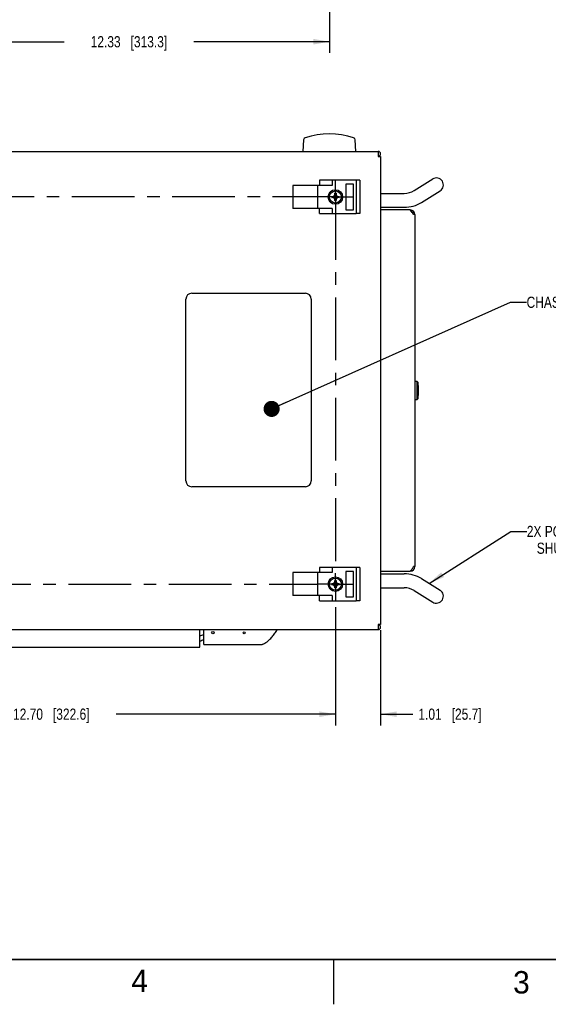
# Model space of a CAD drawing. Header units: inches. Extents: x 0 to 34, y 0 to 22.
# Tile 20 of 78: x 17.7 to 23.6, y 0 to 11. Entities that reach past the tile are written whole.
import ezdxf

# ---------------------------------------------------------------- set-up
doc = ezdxf.new("R2010")
doc.units = ezdxf.units.IN
doc.header["$LTSCALE"] = 1.87
doc.header["$MEASUREMENT"] = 0
doc.linetypes.add('CENTER', pattern=[0.6, 0.375, -0.075, 0.075, -0.075])
doc.layers.get('0').update_dxf_attribs({"linetype": 'CONTINUOUS'})
for name, color, linetype in [('02___PRT_ALL_AXES', 7, 'CONTINUOUS'), ('3_ALL_AXES', 7, 'CONTINUOUS'), ('DEFAULT_1', 7, 'CENTER'), ('DETAIL', 7, 'CONTINUOUS'), ('DIMENSIONS', 7, 'CONTINUOUS')]:
    doc.layers.add(name, color=color, linetype=linetype)
doc.styles.get("Standard").update_dxf_attribs({"font": 'txt', "width": 0.8})
doc.styles.add('TEXTSTYLE_2', font='txt')
doc.dimstyles.new('DIMSTYLE_2', dxfattribs={"dimtxt": 0.125, "dimasz": 0.18, "dimexe": 0.125, "dimexo": 0.0625, "dimgap": 0.0625, "dimtad": 0, "dimtih": 1, "dimtoh": 1, "dimlfac": 2, "dimzin": 4, "dimdsep": 46, "dimtxsty": 'STANDARD', "dimblk": '_FILLED', "dimblk1": '_FILLED', "dimblk2": '_FILLED', "dimcen": 0.09, "dimadec": 0, "dimazin": 0, "dimtp": 0.001, "dimtm": 0.001, "dimtfac": 1, "dimtofl": 0, "dimtmove": 0, "dimatfit": 3, "dimldrblk": '_FILLED', "dimfxl": 1, "dimtolj": 1, "dimtzin": 4, "dimarcsym": 0})
doc.dimstyles.get("Standard").update_dxf_attribs({"dimtxt": 0.125, "dimasz": 0.18, "dimexe": 0.125, "dimexo": 0.0625, "dimgap": 0.09, "dimtad": 0, "dimtih": 1, "dimtoh": 1, "dimdec": 3, "dimzin": 4, "dimdsep": 46, "dimtxsty": 'STANDARD', "dimblk": '_FILLED', "dimblk1": '_FILLED', "dimblk2": '_FILLED', "dimcen": 0.09, "dimadec": 0, "dimazin": 0, "dimtol": 1, "dimtp": 0.01, "dimtm": 0.01, "dimtfac": 1, "dimtdec": 3, "dimtofl": 0, "dimtmove": 0, "dimatfit": 3, "dimldrblk": '_FILLED', "dimfxl": 1, "dimtolj": 1, "dimtzin": 4, "dimarcsym": 0})

# ---------------------------------------------------------------- blocks, each defined once
blk = doc.blocks.new('_FILLED')
at = {"color": 0, "linetype": 'BYBLOCK'}
blk.add_solid([(0, 0), (-1, 0.174), (-1, -0.174)], dxfattribs=at)
blk = doc.blocks.new('*D14')
at = {"layer": 'DIMENSIONS', "color": 2, "linetype": 'CONTINUOUS'}
for p, q in [((14.919, 4.44), (14.919, 3.116)), ((21.269, 4.437), (21.269, 3.116)), ((14.919, 3.241), (17.369, 3.241)), ((21.269, 3.241), (18.819, 3.241))]:
    blk.add_line(p, q, dxfattribs=at)
at = {"layer": 'DIMENSIONS', "color": 2, "linetype": 'CONTINUOUS', "xscale": 0.18, "yscale": 0.18, "zscale": 0.18, "rotation": 180}
blk.add_blockref('_FILLED', (14.919, 3.241), dxfattribs=at)
at = {"layer": 'DIMENSIONS', "color": 2, "linetype": 'CONTINUOUS', "xscale": 0.18, "yscale": 0.18, "zscale": 0.18}
blk.add_blockref('_FILLED', (21.269, 3.241), dxfattribs=at)
at = {"layer": 'DIMENSIONS', "color": 2, "linetype": 'CONTINUOUS', "insert": (18.094, 3.304), "char_height": 0.125, "width": 1.325, "attachment_point": 2, "line_spacing_factor": 0.9}
blk.add_mtext('12.70{\\Ftxt.shx;\\W1.000000;\\H0.125000; }[322.6]', dxfattribs=at)
blk = doc.blocks.new('*D15')
at = {"layer": 'DIMENSIONS', "color": 2, "linetype": 'CONTINUOUS'}
for p, q in [((21.269, 4.437), (21.269, 3.116)), ((21.775, 4.181), (21.775, 3.116)), ((21.269, 3.241), (20.909, 3.241)), ((21.775, 3.241), (22.134, 3.241))]:
    blk.add_line(p, q, dxfattribs=at)
at = {"layer": 'DIMENSIONS', "color": 2, "linetype": 'CONTINUOUS', "xscale": 0.18, "yscale": 0.18, "zscale": 0.18}
blk.add_blockref('_FILLED', (21.269, 3.241), dxfattribs=at)
at = {"layer": 'DIMENSIONS', "color": 2, "linetype": 'CONTINUOUS', "xscale": 0.18, "yscale": 0.18, "zscale": 0.18, "rotation": 180}
blk.add_blockref('_FILLED', (21.775, 3.241), dxfattribs=at)
at = {"layer": 'DIMENSIONS', "color": 2, "linetype": 'CONTINUOUS', "insert": (22.197, 3.304), "char_height": 0.125, "width": 1.125, "attachment_point": 1, "line_spacing_factor": 0.9}
blk.add_mtext('1.01{\\Ftxt.shx;\\W1.000000;\\H0.125000; }[25.7]', dxfattribs=at)
blk = doc.blocks.new('*D28')
at = {"layer": 'DIMENSIONS', "color": 2, "linetype": 'CONTINUOUS'}
for p, q in [((15.036, 14.986), (15.036, 10.629)), ((21.203, 14.986), (21.203, 10.629)), ((15.036, 10.754), (18.237, 10.754)), ((21.203, 10.754), (19.687, 10.754))]:
    blk.add_line(p, q, dxfattribs=at)
at = {"layer": 'DIMENSIONS', "color": 2, "linetype": 'CONTINUOUS', "xscale": 0.18, "yscale": 0.18, "zscale": 0.18, "rotation": 180}
blk.add_blockref('_FILLED', (15.036, 10.754), dxfattribs=at)
at = {"layer": 'DIMENSIONS', "color": 2, "linetype": 'CONTINUOUS', "xscale": 0.18, "yscale": 0.18, "zscale": 0.18}
blk.add_blockref('_FILLED', (21.203, 10.754), dxfattribs=at)
at = {"layer": 'DIMENSIONS', "color": 2, "linetype": 'CONTINUOUS', "insert": (18.962, 10.816), "char_height": 0.125, "width": 1.325, "attachment_point": 2, "line_spacing_factor": 0.9}
blk.add_mtext('12.33{\\Ftxt.shx;\\W1.000000;\\H0.125000; }[313.3]', dxfattribs=at)

msp = doc.modelspace()

# ---------------------------------------------------------------- linework, layer by layer
at = {"color": 7, "linetype": 'CONTINUOUS'}
for p, q in [((20.914, 9.6594), (20.9071, 9.528)), ((21.4977, 9.528), (21.4908, 9.6594)), ((14.4641, 9.528), (21.7486, 9.528)), ((21.7486, 9.528), (21.7486, 9.4705)), ((21.7486, 9.4705), (21.7751, 9.4705)), ((21.7751, 9.4705), (21.7751, 4.2435)), ((20.7936, 9.1483), (20.7936, 8.8908)), ((21.2345, 9.1483), (20.7936, 9.1483)), ((21.0687, 9.1483), (21.0687, 8.8908)), ((21.0914, 9.2058), (21.0914, 9.1483)), ((21.5032, 9.2058), (21.0914, 9.2058)), ((21.2345, 9.2058), (21.2345, 9.1483)), ((21.4732, 9.162), (21.3842, 9.162)), ((21.3842, 9.162), (21.3842, 8.877)), ((21.4732, 8.877), (21.4732, 9.162)), ((22.1491, 9.0916), (22.3569, 9.2203)), ((21.2278, 9.0125), (21.3105, 9.0265)), ((21.2278, 9.0265), (21.3105, 9.0125)), ((21.2278, 9.0265), (21.2282, 9.0265)), ((21.2282, 9.0265), (21.2416, 9.0265)), ((21.2416, 9.0265), (21.2546, 9.034)), ((21.2416, 9.0125), (21.2966, 9.0265)), ((21.2416, 9.0265), (21.2966, 9.0125)), ((21.2546, 9.034), (21.2621, 9.047)), ((21.2546, 9.005), (21.2836, 9.034)), ((21.2546, 9.034), (21.2836, 9.005)), ((21.2621, 8.9782), (21.2761, 9.0609)), ((21.2761, 8.9782), (21.2621, 9.0609)), ((21.2621, 9.0604), (21.2621, 9.0609)), ((21.2621, 9.047), (21.2621, 9.0604)), ((21.2621, 8.992), (21.2761, 9.047)), ((21.2761, 8.992), (21.2621, 9.047)), ((21.2761, 9.0609), (21.2761, 9.0604)), ((21.2761, 9.0604), (21.2761, 9.047)), ((21.2761, 9.047), (21.2836, 9.034)), ((21.2836, 9.034), (21.2966, 9.0265)), ((21.2966, 9.0265), (21.31, 9.0265)), ((21.31, 9.0265), (21.3105, 9.0265)), ((21.7751, 9.0601), (22.0386, 9.0601)), ((22.2314, 8.9588), (22.4391, 9.0875)), ((21.2282, 9.0125), (21.2278, 9.0125)), ((21.2416, 9.0125), (21.2282, 9.0125)), ((21.2546, 9.005), (21.2416, 9.0125)), ((21.2621, 8.992), (21.2546, 9.005)), ((21.2621, 8.9786), (21.2621, 8.992)), ((21.2621, 8.9782), (21.2621, 8.9786)), ((21.2836, 9.005), (21.2761, 8.992)), ((21.2761, 8.992), (21.2761, 8.9786)), ((21.2761, 8.9786), (21.2761, 8.9782)), ((21.2966, 9.0125), (21.2836, 9.005)), ((21.31, 9.0125), (21.2966, 9.0125)), ((21.3105, 9.0125), (21.31, 9.0125)), ((21.2345, 8.8908), (20.7936, 8.8908)), ((21.0914, 8.8333), (21.0914, 8.8908)), ((21.0914, 8.8333), (21.5032, 8.8333)), ((21.2345, 8.8908), (21.2345, 8.8333)), ((21.3842, 8.877), (21.4732, 8.877)), ((21.7751, 8.9039), (22.0386, 8.9039)), ((22.1061, 8.874), (21.7751, 8.874)), ((22.1183, 8.8588), (22.1061, 8.874)), ((22.129, 8.8447), (22.1183, 8.8588)), ((22.1285, 8.8452), (22.1424, 8.8584)), ((22.1561, 8.824), (22.1424, 8.824)), ((22.1561, 8.824), (22.1561, 4.89)), ((22.1561, 6.9613), (22.1786, 6.9613)), ((22.1786, 6.9613), (22.189, 6.9508)), ((22.1786, 6.9613), (22.1786, 6.7528)), ((22.189, 6.9508), (22.189, 6.7632)), ((22.189, 6.9161), (22.1909, 6.9152)), ((22.1909, 6.9152), (22.1946, 6.9134)), ((22.1946, 6.9134), (22.1946, 6.8006)), ((22.1786, 6.7528), (22.1561, 6.7528)), ((22.189, 6.7632), (22.1786, 6.7528)), ((22.189, 6.798), (22.1946, 6.8006)), ((21.5032, 4.8808), (21.0914, 4.8808)), ((21.0914, 4.8808), (21.0914, 4.8233)), ((21.2345, 4.8808), (21.2345, 4.8233)), ((21.7751, 4.84), (22.1061, 4.84)), ((22.1061, 4.84), (22.1183, 4.8552)), ((22.1561, 4.89), (22.1424, 4.89)), ((21.2345, 4.8233), (20.7936, 4.8233)), ((20.7936, 4.8233), (20.7936, 4.5658)), ((21.0687, 4.8233), (21.0687, 4.5658)), ((21.2761, 4.6532), (21.2621, 4.7359)), ((21.2621, 4.6532), (21.2761, 4.7359)), ((21.2621, 4.7354), (21.2621, 4.7359)), ((21.2621, 4.722), (21.2621, 4.7354)), ((21.2761, 4.7359), (21.2761, 4.7354)), ((21.2761, 4.7354), (21.2761, 4.722)), ((21.4732, 4.837), (21.3842, 4.837)), ((21.3842, 4.837), (21.3842, 4.552)), ((21.4732, 4.552), (21.4732, 4.837)), ((21.7751, 4.8101), (22.0386, 4.8101)), ((22.2314, 4.7553), (22.4391, 4.6266)), ((21.2278, 4.6875), (21.3105, 4.7015)), ((21.2278, 4.7015), (21.3105, 4.6875)), ((21.2278, 4.7015), (21.2282, 4.7015)), ((21.2282, 4.6875), (21.2278, 4.6875)), ((21.2282, 4.7015), (21.2416, 4.7015)), ((21.2416, 4.6875), (21.2282, 4.6875)), ((21.2416, 4.7015), (21.2546, 4.709)), ((21.2416, 4.6875), (21.2966, 4.7015)), ((21.2416, 4.7015), (21.2966, 4.6875)), ((21.2546, 4.68), (21.2416, 4.6875)), ((21.2546, 4.709), (21.2621, 4.722)), ((21.2546, 4.709), (21.2836, 4.68)), ((21.2546, 4.68), (21.2836, 4.709)), ((21.2621, 4.667), (21.2546, 4.68)), ((21.2761, 4.667), (21.2621, 4.722)), ((21.2621, 4.667), (21.2761, 4.722)), ((21.2621, 4.6536), (21.2621, 4.667)), ((21.2621, 4.6532), (21.2621, 4.6536)), ((21.2761, 4.722), (21.2836, 4.709)), ((21.2836, 4.68), (21.2761, 4.667)), ((21.2761, 4.667), (21.2761, 4.6536)), ((21.2761, 4.6536), (21.2761, 4.6532)), ((21.2836, 4.709), (21.2966, 4.7015)), ((21.2966, 4.6875), (21.2836, 4.68)), ((21.2966, 4.7015), (21.31, 4.7015)), ((21.31, 4.6875), (21.2966, 4.6875)), ((21.31, 4.7015), (21.3105, 4.7015)), ((21.3105, 4.6875), (21.31, 4.6875)), ((21.7751, 4.6539), (22.0386, 4.6539)), ((22.1491, 4.6224), (22.3568, 4.4937)), ((22.4391, 4.6266), (22.4391, 4.6266)), ((21.2345, 4.5658), (20.7936, 4.5658)), ((21.0914, 4.5083), (21.0914, 4.5658)), ((21.2345, 4.5658), (21.2345, 4.5083)), ((21.3842, 4.552), (21.4732, 4.552)), ((21.0914, 4.5083), (21.5032, 4.5083)), ((22.3569, 4.4937), (22.3568, 4.4937)), ((14.4641, 4.186), (21.7486, 4.186)), ((19.7531, 3.991), (19.7531, 4.186)), ((19.8001, 4.0185), (19.8001, 4.186)), ((21.7751, 4.2435), (21.7486, 4.2435)), ((21.7486, 4.2435), (21.7486, 4.186)), ((16.4531, 3.991), (19.7531, 3.991)), ((19.8001, 4.0185), (20.4275, 4.0185))]:
    msp.add_line(p, q, dxfattribs=at)
at = {"color": 2, "linetype": 'CONTINUOUS'}
msp.add_line((21.25, 0), (21.25, 0.5), dxfattribs=at)
at = {"color": 7, "linetype": 'CONTINUOUS', "const_width": 0.02}
msp.add_lwpolyline([(0.5, 0.5), (33.5, 0.5)], dxfattribs=at)
at = {"color": 7, "linetype": 'CONTINUOUS'}
for centre in [(21.2691, 9.0195), (21.2691, 4.6945)]:
    msp.add_circle(centre, 0.0675, dxfattribs=at)
for centre, radius, start, end in [((20.9389, 9.6581), 0.025, 107.23731, 176.99957), ((21.2024, 8.809), 0.914, 72.76278, 107.23722), ((21.4658, 9.6581), 0.025, 3.00043, 72.76269), ((21.7486, 9.5015), 0.0265, 270, 90), ((22.398, 9.1539), 0.0781, 301.76956, 121.76956), ((21.3949, 9.0195), 0.1672, 177.60948, 182.39052), ((21.2691, 8.8942), 0.1668, 89.99685, 92.39362), ((21.2691, 8.8939), 0.1671, 87.60878, 90.00075), ((21.1434, 9.0195), 0.1672, 357.60948, 2.39052), ((22.0386, 9.2699), 0.2098, 270, 301.78109), ((21.2691, 9.1452), 0.1671, 267.60878, 270.00075), ((21.2691, 9.1448), 0.1668, 269.99685, 272.39362), ((22.0386, 9.2699), 0.366, 270, 301.78109), ((22.1061, 8.824), 0.05, 0, 90), ((22.1061, 4.89), 0.05, 270, 360), ((21.9933, 4.9734), 0.1708, 328.79851, 330.77092), ((21.2691, 4.5692), 0.1668, 89.99685, 92.39362), ((21.2691, 4.5689), 0.1671, 87.60878, 90.00075), ((22.0386, 4.4441), 0.366, 58.21891, 90), ((21.3949, 4.6945), 0.1672, 177.60948, 182.39052), ((21.2691, 4.8202), 0.1671, 267.60878, 270.00075), ((21.2691, 4.8198), 0.1668, 269.99685, 272.39362), ((21.1434, 4.6945), 0.1672, 357.60948, 2.39052), ((22.0386, 4.4441), 0.2098, 58.21891, 90), ((22.398, 4.5601), 0.0781, 238.23044, 58.21891), ((19.7312, 4.7657), 1.0612, 325.50821, 326.89176), ((21.7486, 4.2125), 0.0265, 270, 90), ((19.7329, 4.2406), 0.125, 279.32078, 302.65696), ((19.7329, 4.1831), 0.125, 279.32078, 302.65696), ((20.4275, 4.1036), 0.0851, 270.00352, 273.20945), ((20.4274, 4.1048), 0.0862, 273.20586, 274.35214), ((20.4273, 4.1062), 0.0876, 274.35599, 276.73464), ((20.4271, 4.1083), 0.0898, 276.73269, 278.40708), ((20.4267, 4.111), 0.0925, 278.41055, 280.61186), ((20.4259, 4.1149), 0.0964, 280.61343, 282.8316), ((20.4249, 4.1196), 0.1013, 282.83133, 284.83628), ((20.4225, 4.1283), 0.1103, 284.86893, 288.15294), ((20.4208, 4.1337), 0.1159, 288.14248, 289.3706), ((20.4174, 4.1428), 0.1257, 289.42429, 294.32429), ((20.3984, 4.1811), 0.1684, 299.38188, 300.36592), ((20.3964, 4.1845), 0.1724, 300.363, 300.57358), ((20.3943, 4.1881), 0.1765, 300.57652, 301.50753), ((20.3918, 4.1922), 0.1814, 301.50479, 301.81411), ((20.3881, 4.1982), 0.1884, 301.82026, 303.07028), ((20.376, 4.2165), 0.2104, 303.09934, 306.39954)]:
    msp.add_arc(centre, radius, start, end, dxfattribs=at)
at = {"color": 3, "linetype": 'CONTINUOUS'}
for centre in [(21.7486, 9.5015), (21.7486, 4.2125)]:
    msp.add_arc(centre, 0.0015, 270, 90, dxfattribs=at)
at = {"color": 7, "linetype": 'CONTINUOUS'}
for points, knots in [([(22.1424, 8.824), (22.1414, 8.8258), (22.1373, 8.8328), (22.1327, 8.8396), (22.129, 8.8447)], [0, 0, 0, 0, 0.2429592, 1, 1, 1, 1]), ([(22.1183, 4.8552), (22.1222, 4.8601), (22.1296, 4.8698), (22.1364, 4.8799), (22.1394, 4.8849)], [0, 0, 0, 0, 0.510768, 1, 1, 1, 1]), ([(20.5008, 4.0472), (20.5042, 4.0497), (20.5139, 4.0572), (20.5351, 4.0762), (20.5625, 4.1062), (20.5873, 4.1383), (20.6013, 4.1582), (20.6059, 4.1647)], [0, 0, 0, 0, 0.0786746, 0.2331061, 0.5419692, 0.8508322, 1, 1, 1, 1])]:
    msp.add_open_spline(points, degree=3, knots=knots, dxfattribs=at)
msp.add_open_spline([(20.4692, 4.0283), (20.4732, 4.0301), (20.4772, 4.0321), (20.4811, 4.0343)], degree=3, dxfattribs=at)
at = {"layer": '02___PRT_ALL_AXES', "color": 7, "linetype": 'CONTINUOUS'}
for p, q in [((19.6636, 7.944), (20.9336, 7.944)), ((19.5986, 5.847), (19.5986, 7.879)), ((20.9986, 7.879), (20.9986, 5.847)), ((20.9336, 5.782), (19.6636, 5.782))]:
    msp.add_line(p, q, dxfattribs=at)
for centre, radius in [((19.9001, 4.151), 0.0138), ((20.2501, 4.151), 0.0112)]:
    msp.add_circle(centre, radius, dxfattribs=at)
for centre, start, end in [((19.6636, 7.879), 90, 180), ((20.9336, 7.879), 0, 90), ((19.6636, 5.847), 180, 270), ((20.9336, 5.847), 270, 360)]:
    msp.add_arc(centre, 0.065, start, end, dxfattribs=at)
at = {"layer": '3_ALL_AXES', "color": 7, "linetype": 'CONTINUOUS'}
for p, q in [((21.5416, 9.2058), (21.5032, 9.2058)), ((21.5032, 9.2058), (21.5032, 8.8333)), ((21.5416, 9.2058), (21.5416, 8.8333)), ((21.5416, 8.8333), (21.5032, 8.8333)), ((21.5416, 4.8808), (21.5032, 4.8808)), ((21.5032, 4.8808), (21.5032, 4.5083)), ((21.5416, 4.8808), (21.5416, 4.5083)), ((21.5416, 4.5083), (21.5032, 4.5083))]:
    msp.add_line(p, q, dxfattribs=at)
for centre in [(21.2691, 9.0195), (21.2691, 4.6945)]:
    msp.add_circle(centre, 0.0813, dxfattribs=at)
at = {"layer": 'DEFAULT_1', "color": 7, "linetype": 'CENTER'}
for p, q in [((21.2691, 9.0195), (21.2691, 9.2145)), ((21.2691, 9.0195), (15.0813, 9.0195)), ((21.2691, 9.0195), (21.4641, 9.0195)), ((21.2691, 9.0195), (21.2691, 4.8183)), ((21.2691, 4.6945), (21.2691, 4.8183)), ((14.9191, 4.6945), (21.0741, 4.6945)), ((21.2691, 4.6945), (21.0741, 4.6945)), ((21.2691, 4.6945), (21.4641, 4.6945)), ((21.2691, 4.6945), (21.2691, 4.4995))]:
    msp.add_line(p, q, dxfattribs=at)

# ---------------------------------------------------------------- texts
at = {"color": 2, "linetype": 'CONTINUOUS', "char_height": 0.25, "width": 0.25, "attachment_point": 1, "line_spacing_factor": 0.9, "style": 'TEXTSTYLE_2'}
for s, insert in [('4', (18.9884, 0.3869)), ('3', (23.2555, 0.371))]:
    msp.add_mtext(s, dxfattribs=dict(at, insert=insert))
at = {"layer": 'DETAIL', "color": 2, "linetype": 'CONTINUOUS', "char_height": 0.125, "attachment_point": 1, "line_spacing_factor": 0.9}
for s, insert, width in [('CHASSIS PRODUCT LABEL', (23.4061, 7.9053), 2.1), ('2X POWER SUPPLY\\P   SHUTTLE HANDLE', (23.4083, 5.3453), 1.7)]:
    msp.add_mtext(s, dxfattribs=dict(at, insert=insert, width=width))

# ---------------------------------------------------------------- dimensions: what is measured, and where the dimension line sits
at = {"layer": 'DIMENSIONS', "color": 2, "linetype": 'CONTINUOUS'}
for base, p1, p2, picture, middle in [((21.2026, 10.754), (15.0356, 15.0481), (21.2026, 15.0481), '*D28', (18.9618, 10.754)), ((21.2691, 3.241), (14.9191, 4.502), (21.2691, 4.4995), '*D14', (18.0941, 3.241))]:
    dim = msp.add_linear_dim(base=base, p1=p1, p2=p2, dimstyle='DIMSTYLE_2', dxfattribs=at)
    dim.commit()
    dim.dimension.update_dxf_attribs({"geometry": picture, "text_midpoint": middle, "dimtype": 160})
dim = msp.add_linear_dim(base=(21.2691, 3.241), p1=(21.7751, 4.2435), p2=(21.2691, 4.4995), angle=180, dimstyle='DIMSTYLE_2', dxfattribs=at)
dim.commit()
dim.dimension.update_dxf_attribs({"geometry": '*D15', "text_midpoint": (22.7593, 3.241), "dimtype": 160})

# ---------------------------------------------------------------- leaders
at = {"layer": 'DETAIL', "color": 2, "linetype": 'CONTINUOUS'}
for points, override in [([(20.5565, 6.6519), (23.2261, 7.8428), (23.4061, 7.8428)], {"dimtad": 0, "dimldrblk": 'DOT'}), ([(22.3161, 4.7028), (23.2283, 5.2828), (23.4083, 5.2828)], {"dimtad": 0})]:
    msp.add_leader(points, dimstyle='STANDARD', override=override, dxfattribs=at)

doc.saveas('drawing.dxf')
